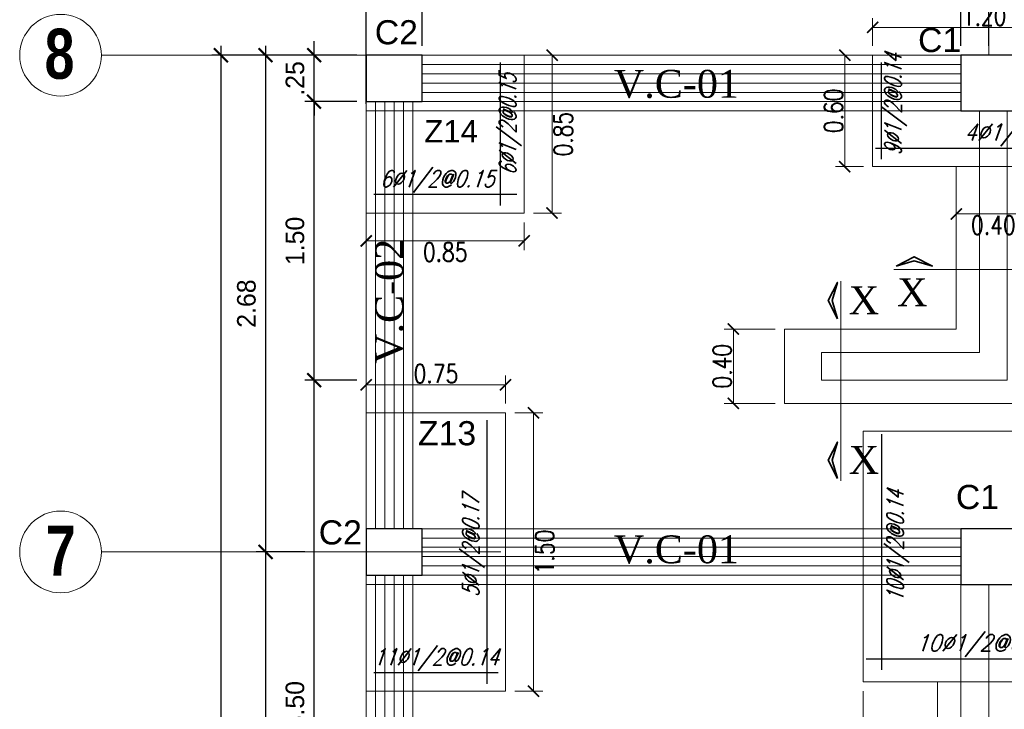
# Model space of a CAD drawing. Header units: metres. Extents: x -2 to 490, y -5 to 215.
# Tile 9 of 12: x -1.87 to 3.43, y 16.48 to 20.19. Entities that reach past the tile are written whole.
import ezdxf
from ezdxf.enums import TextEntityAlignment as Align

# ---------------------------------------------------------------- set-up
doc = ezdxf.new("R2010")
doc.units = ezdxf.units.M
for name, color, linetype, lineweight in [('COLUMNAS', 5, 'Continuous', 80), ('COTAS', 9, 'Continuous', 13), ('EJES', 251, 'Continuous', 20), ('LAYER2', 1, 'Continuous', 20)]:
    doc.layers.add(name, color=color, linetype=linetype, lineweight=lineweight)
doc.layers.add('FIERRO', color=5, linetype='Continuous')
doc.layers.add('LAYER8', color=21, linetype='Continuous')
doc.layers.add('PLUMA 0.8', color=7, linetype='Continuous', lineweight=80, true_color=0x2e2e2e)
doc.layers.add('VIGAS DE CIMENTACION', color=6, linetype='Continuous', lineweight=30, true_color=0xff00ff)
doc.styles.add('DUTCHBI', font='dutchbi.ttf')
doc.styles.add('joe1', font='impact.ttf')
doc.styles.add('SANSSERIFBOLD', font='arial.ttf')
doc.styles.add('STYLE1', font='arial.ttf')
doc.styles.add('STYLE5', font='romans.shx', dxfattribs={"width": 0.8})
doc.styles.add('TEXTOCENT', font='GOTHIC.TTF')
doc.styles.add('ZOILA', font='arial.ttf', dxfattribs={"oblique": 0.01})
doc.dimstyles.new('dimlosa', dxfattribs={"dimtxt": 0.04, "dimasz": 0.01, "dimexe": 0.01, "dimexo": 0.01, "dimgap": 0.01, "dimtad": 2, "dimzin": 3, "dimdsep": 46, "dimtxsty": 'STYLE1', "dimblk": 'DOT', "dimcen": 0.15, "dimclrd": 1, "dimclre": 1, "dimclrt": 3, "dimadec": 0, "dimazin": 0, "dimtfac": 1, "dimtix": 1, "dimtmove": 2, "dimatfit": 3, "dimldrblk": 'ARCHTICK', "dimfxl": 0.11, "dimfxlon": 1, "dimlwd": 9, "dimlwe": 9, "dimarcsym": 0})
doc.dimstyles.new('PLANTA50', dxfattribs={"dimscale": 0.5, "dimtxt": 0.2, "dimasz": 0.15, "dimexe": 0.1, "dimexo": 0.1, "dimgap": 0.1, "dimtad": 2, "dimzin": 7, "dimdsep": 46, "dimtxsty": 'TEXTOCENT', "dimblk": 'ARCHTICK', "dimcen": 0.2, "dimdle": 0.1, "dimclrd": 8, "dimclre": 8, "dimclrt": 256, "dimaunit": 1, "dimadec": 0, "dimazin": 0, "dimtfac": 1, "dimtix": 1, "dimtmove": 2, "dimatfit": 3, "dimldrblk": 'ARCHTICK', "dimfxl": 1, "dimtolj": 1, "dimtzin": 0, "dimarcsym": 0})

# ---------------------------------------------------------------- blocks, each defined once
blk = doc.blocks.new('_ARCHTICK')
at = {"color": 0, "linetype": 'ByBlock', "const_width": 0.15}
blk.add_lwpolyline([(-0.5, -0.5), (0.5, 0.5)], dxfattribs=at)
blk = doc.blocks.new('*D263')
at = {"layer": 'COTAS', "color": 8, "lineweight": -2, "transparency": 16777216}
for p, q in [((3.3494, 20.05), (3.3494, 20.7033)), ((6, 20.05), (6, 20.7033)), ((6.05, 20.6533), (3.2994, 20.6533))]:
    blk.add_line(p, q, dxfattribs=at)
at = {"layer": 'Defpoints', "color": 0, "lineweight": 5, "transparency": 16777216}
for p in [(3.3494, 20.6533), (3.3494, 20), (6, 20)]:
    blk.add_point(p, dxfattribs=at)
at = {"layer": 'COTAS', "color": 8, "lineweight": -2, "transparency": 16777216, "xscale": 0.075, "yscale": 0.075, "zscale": 0.075, "rotation": 180}
blk.add_blockref('_ARCHTICK', (3.3494, 20.6533), dxfattribs=at)
at = {"layer": 'COTAS', "color": 8, "lineweight": -2, "transparency": 16777216, "xscale": 0.075, "yscale": 0.075, "zscale": 0.075}
blk.add_blockref('_ARCHTICK', (6, 20.6533), dxfattribs=at)
at = {"layer": 'COTAS', "transparency": 16777216, "insert": (4.6747, 20.7558), "char_height": 0.1, "attachment_point": 5, "style": 'TEXTOCENT'}
blk.add_mtext('\\A1;2.65', dxfattribs=at)
blk = doc.blocks.new('*D264')
at = {"layer": 'COTAS', "color": 8, "lineweight": -2, "transparency": 16777216}
for p, q in [((0, 19.7376), (0, 21.081)), ((6, 19.7376), (6, 21.081)), ((6.05, 21.031), (-0.05, 21.031))]:
    blk.add_line(p, q, dxfattribs=at)
at = {"layer": 'Defpoints', "color": 0, "lineweight": 5, "transparency": 16777216}
for p in [(0, 21.031), (0, 19.6876), (6, 19.6876)]:
    blk.add_point(p, dxfattribs=at)
at = {"layer": 'COTAS', "color": 8, "lineweight": -2, "transparency": 16777216, "xscale": 0.075, "yscale": 0.075, "zscale": 0.075, "rotation": 180}
blk.add_blockref('_ARCHTICK', (0, 21.031), dxfattribs=at)
at = {"layer": 'COTAS', "color": 8, "lineweight": -2, "transparency": 16777216, "xscale": 0.075, "yscale": 0.075, "zscale": 0.075}
blk.add_blockref('_ARCHTICK', (6, 21.031), dxfattribs=at)
at = {"layer": 'COTAS', "transparency": 16777216, "insert": (3, 21.1335), "char_height": 0.1, "attachment_point": 5, "style": 'TEXTOCENT'}
blk.add_mtext('\\A1;6.00', dxfattribs=at)
blk = doc.blocks.new('*D265')
at = {"layer": 'COTAS', "color": 8, "lineweight": -2, "transparency": 16777216}
for p, q in [((3.2, 20.05), (3.2, 20.3833)), ((3.4994, 20.05), (3.4994, 20.3833)), ((3.5494, 20.3333), (3.15, 20.3333))]:
    blk.add_line(p, q, dxfattribs=at)
at = {"layer": 'Defpoints', "color": 0, "lineweight": 5, "transparency": 16777216}
for p in [(3.2, 20.3333), (3.2, 20), (3.4994, 20)]:
    blk.add_point(p, dxfattribs=at)
at = {"layer": 'COTAS', "color": 8, "lineweight": -2, "transparency": 16777216, "xscale": 0.075, "yscale": 0.075, "zscale": 0.075, "rotation": 180}
blk.add_blockref('_ARCHTICK', (3.2, 20.3333), dxfattribs=at)
at = {"layer": 'COTAS', "color": 8, "lineweight": -2, "transparency": 16777216, "xscale": 0.075, "yscale": 0.075, "zscale": 0.075}
blk.add_blockref('_ARCHTICK', (3.4994, 20.3333), dxfattribs=at)
at = {"layer": 'COTAS', "transparency": 16777216, "insert": (3.3497, 20.4358), "char_height": 0.1, "attachment_point": 5, "style": 'TEXTOCENT'}
blk.add_mtext('\\A1;.30', dxfattribs=at)
blk = doc.blocks.new('*D266')
at = {"layer": 'COTAS', "color": 8, "lineweight": -2, "transparency": 16777216}
for p, q in [((0, 20.05), (0, 20.7033)), ((3.3494, 20.05), (3.3494, 20.7033)), ((3.3994, 20.6533), (-0.05, 20.6533))]:
    blk.add_line(p, q, dxfattribs=at)
at = {"layer": 'Defpoints', "color": 0, "lineweight": 5, "transparency": 16777216}
for p in [(0, 20.6533), (0, 20), (3.3494, 20)]:
    blk.add_point(p, dxfattribs=at)
at = {"layer": 'COTAS', "color": 8, "lineweight": -2, "transparency": 16777216, "xscale": 0.075, "yscale": 0.075, "zscale": 0.075, "rotation": 180}
blk.add_blockref('_ARCHTICK', (0, 20.6533), dxfattribs=at)
at = {"layer": 'COTAS', "color": 8, "lineweight": -2, "transparency": 16777216, "xscale": 0.075, "yscale": 0.075, "zscale": 0.075}
blk.add_blockref('_ARCHTICK', (3.3494, 20.6533), dxfattribs=at)
at = {"layer": 'COTAS', "transparency": 16777216, "insert": (1.6747, 20.7558), "char_height": 0.1, "attachment_point": 5, "style": 'TEXTOCENT'}
blk.add_mtext('\\A1;3.35', dxfattribs=at)
blk = doc.blocks.new('*D267')
at = {"layer": 'COTAS', "color": 8, "lineweight": -2, "transparency": 16777216}
for p, q in [((0, 20.05), (0, 20.3833)), ((0.3, 20.05), (0.3, 20.3833)), ((-0.05, 20.3333), (0.35, 20.3333))]:
    blk.add_line(p, q, dxfattribs=at)
at = {"layer": 'Defpoints', "color": 0, "lineweight": 5, "transparency": 16777216}
for p in [(0.3, 20.3333), (0, 20), (0.3, 20)]:
    blk.add_point(p, dxfattribs=at)
at = {"layer": 'COTAS', "color": 8, "lineweight": -2, "transparency": 16777216, "xscale": 0.075, "yscale": 0.075, "zscale": 0.075, "rotation": 180}
blk.add_blockref('_ARCHTICK', (0, 20.3333), dxfattribs=at)
at = {"layer": 'COTAS', "color": 8, "lineweight": -2, "transparency": 16777216, "xscale": 0.075, "yscale": 0.075, "zscale": 0.075}
blk.add_blockref('_ARCHTICK', (0.3, 20.3333), dxfattribs=at)
at = {"layer": 'COTAS', "transparency": 16777216, "insert": (0.15, 20.4358), "char_height": 0.1, "attachment_point": 5, "style": 'TEXTOCENT'}
blk.add_mtext('\\A1;.30', dxfattribs=at)
blk = doc.blocks.new('*D268')
at = {"layer": 'COTAS', "color": 8, "lineweight": -2, "transparency": 16777216}
for p, q in [((0.3, 20.05), (0.3, 20.3833)), ((3.2, 20.05), (3.2, 20.3833)), ((0.25, 20.3333), (3.25, 20.3333))]:
    blk.add_line(p, q, dxfattribs=at)
at = {"layer": 'Defpoints', "color": 0, "lineweight": 5, "transparency": 16777216}
for p in [(3.2, 20.3333), (0.3, 20), (3.2, 20)]:
    blk.add_point(p, dxfattribs=at)
at = {"layer": 'COTAS', "color": 8, "lineweight": -2, "transparency": 16777216, "xscale": 0.075, "yscale": 0.075, "zscale": 0.075, "rotation": 180}
blk.add_blockref('_ARCHTICK', (0.3, 20.3333), dxfattribs=at)
at = {"layer": 'COTAS', "color": 8, "lineweight": -2, "transparency": 16777216, "xscale": 0.075, "yscale": 0.075, "zscale": 0.075}
blk.add_blockref('_ARCHTICK', (3.2, 20.3333), dxfattribs=at)
at = {"layer": 'COTAS', "transparency": 16777216, "insert": (1.75, 20.4358), "char_height": 0.1, "attachment_point": 5, "style": 'TEXTOCENT'}
blk.add_mtext('\\A1;2.90', dxfattribs=at)
blk = doc.blocks.new('*D305')
at = {"layer": 'COTAS', "color": 8, "lineweight": -2, "transparency": 16777216}
for p, q in [((-0.7818, 20.05), (-0.7818, -0.05)), ((-0.05, 20), (-0.8318, 20)), ((-0.1, 0), (-0.8318, 0))]:
    blk.add_line(p, q, dxfattribs=at)
at = {"layer": 'Defpoints', "color": 0, "lineweight": 5, "transparency": 16777216}
for p in [(0, 20), (-0.7818, 0), (-0.05, 0)]:
    blk.add_point(p, dxfattribs=at)
at = {"layer": 'COTAS', "color": 8, "lineweight": -2, "transparency": 16777216, "xscale": 0.075, "yscale": 0.075, "zscale": 0.075}
for p, rotation in [((-0.7818, 20), 90), ((-0.7818, 0), 270)]:
    blk.add_blockref('_ARCHTICK', p, dxfattribs=dict(at, rotation=rotation))
at = {"layer": 'COTAS', "transparency": 16777216, "insert": (-0.8844, 10), "char_height": 0.1, "attachment_point": 5, "rotation": 90, "style": 'TEXTOCENT'}
blk.add_mtext('\\A1;20.00', dxfattribs=at)
blk = doc.blocks.new('*D316')
at = {"layer": 'COTAS', "color": 8, "lineweight": -2, "transparency": 16777216}
for p, q in [((-0.2808, 14.7), (-0.2808, 18.3)), ((-0.05, 18.25), (-0.3308, 18.25)), ((-0.05, 14.75), (-0.3308, 14.75))]:
    blk.add_line(p, q, dxfattribs=at)
at = {"layer": 'Defpoints', "color": 0, "lineweight": 5, "transparency": 16777216}
for p in [(-0.2808, 18.25), (0, 18.25), (0, 14.75)]:
    blk.add_point(p, dxfattribs=at)
at = {"layer": 'COTAS', "color": 8, "lineweight": -2, "transparency": 16777216, "xscale": 0.075, "yscale": 0.075, "zscale": 0.075}
for p, rotation in [((-0.2808, 18.25), 90), ((-0.2808, 14.75), 270)]:
    blk.add_blockref('_ARCHTICK', p, dxfattribs=dict(at, rotation=rotation))
at = {"layer": 'COTAS', "transparency": 16777216, "insert": (-0.3833, 16.5), "char_height": 0.1, "attachment_point": 5, "rotation": 90, "style": 'TEXTOCENT'}
blk.add_mtext('\\A1;3.50', dxfattribs=at)
blk = doc.blocks.new('*D317')
at = {"layer": 'COTAS', "color": 8, "lineweight": -2, "transparency": 16777216}
for p, q in [((-0.2808, 18.2), (-0.2808, 19.8)), ((-0.05, 19.75), (-0.3308, 19.75)), ((-0.05, 18.25), (-0.3308, 18.25))]:
    blk.add_line(p, q, dxfattribs=at)
at = {"layer": 'Defpoints', "color": 0, "lineweight": 5, "transparency": 16777216}
for p in [(-0.2808, 19.75), (0, 19.75), (0, 18.25)]:
    blk.add_point(p, dxfattribs=at)
at = {"layer": 'COTAS', "color": 8, "lineweight": -2, "transparency": 16777216, "xscale": 0.075, "yscale": 0.075, "zscale": 0.075}
for p, rotation in [((-0.2808, 19.75), 90), ((-0.2808, 18.25), 270)]:
    blk.add_blockref('_ARCHTICK', p, dxfattribs=dict(at, rotation=rotation))
at = {"layer": 'COTAS', "transparency": 16777216, "insert": (-0.3833, 19), "char_height": 0.1, "attachment_point": 5, "rotation": 90, "style": 'TEXTOCENT'}
blk.add_mtext('\\A1;1.50', dxfattribs=at)
blk = doc.blocks.new('*D318')
at = {"layer": 'COTAS', "color": 8, "lineweight": -2, "transparency": 16777216}
for p, q in [((-0.2808, 20), (-0.2808, 20.075)), ((-0.05, 20), (-0.3308, 20)), ((-0.2808, 19.75), (-0.2808, 20)), ((-0.05, 19.75), (-0.3308, 19.75)), ((-0.2808, 19.75), (-0.2808, 19.675))]:
    blk.add_line(p, q, dxfattribs=at)
at = {"layer": 'Defpoints', "color": 0, "lineweight": 5, "transparency": 16777216}
for p in [(-0.2808, 20), (0, 20), (0, 19.75)]:
    blk.add_point(p, dxfattribs=at)
at = {"layer": 'COTAS', "color": 8, "lineweight": -2, "transparency": 16777216, "xscale": 0.075, "yscale": 0.075, "zscale": 0.075}
for p, rotation in [((-0.2808, 20), 270), ((-0.2808, 19.75), 90)]:
    blk.add_blockref('_ARCHTICK', p, dxfattribs=dict(at, rotation=rotation))
at = {"layer": 'COTAS', "transparency": 16777216, "insert": (-0.3833, 19.875), "char_height": 0.1, "attachment_point": 5, "rotation": 90, "style": 'TEXTOCENT'}
blk.add_mtext('\\A1;.25', dxfattribs=at)
blk = doc.blocks.new('*D322')
at = {"layer": 'COTAS', "color": 8, "lineweight": -2, "transparency": 16777216}
for p, q in [((-0.5421, 17.375), (-0.5421, 14.575)), ((-0.3308, 17.325), (-0.5921, 17.325)), ((-0.3308, 14.625), (-0.5921, 14.625))]:
    blk.add_line(p, q, dxfattribs=at)
at = {"layer": 'Defpoints', "color": 0, "lineweight": 5, "transparency": 16777216}
for p in [(-0.2808, 17.325), (-0.5421, 14.625), (-0.2808, 14.625)]:
    blk.add_point(p, dxfattribs=at)
at = {"layer": 'COTAS', "color": 8, "lineweight": -2, "transparency": 16777216, "xscale": 0.075, "yscale": 0.075, "zscale": 0.075}
for p, rotation in [((-0.5421, 17.325), 90), ((-0.5421, 14.625), 270)]:
    blk.add_blockref('_ARCHTICK', p, dxfattribs=dict(at, rotation=rotation))
at = {"layer": 'COTAS', "transparency": 16777216, "insert": (-0.6446, 15.975), "char_height": 0.1, "attachment_point": 5, "rotation": 90, "style": 'TEXTOCENT'}
blk.add_mtext('\\A1;2.70', dxfattribs=at)
blk = doc.blocks.new('*D323')
at = {"layer": 'COTAS', "color": 8, "lineweight": -2, "transparency": 16777216}
for p, q in [((-0.5421, 20.05), (-0.5421, 17.275)), ((-0.3308, 20), (-0.5921, 20)), ((-0.3308, 17.325), (-0.5921, 17.325))]:
    blk.add_line(p, q, dxfattribs=at)
at = {"layer": 'Defpoints', "color": 0, "lineweight": 5, "transparency": 16777216}
for p in [(-0.2808, 20), (-0.5421, 17.325), (-0.2808, 17.325)]:
    blk.add_point(p, dxfattribs=at)
at = {"layer": 'COTAS', "color": 8, "lineweight": -2, "transparency": 16777216, "xscale": 0.075, "yscale": 0.075, "zscale": 0.075}
for p, rotation in [((-0.5421, 20), 90), ((-0.5421, 17.325), 270)]:
    blk.add_blockref('_ARCHTICK', p, dxfattribs=dict(at, rotation=rotation))
at = {"layer": 'COTAS', "transparency": 16777216, "insert": (-0.6446, 18.6625), "char_height": 0.1, "attachment_point": 5, "rotation": 90, "style": 'TEXTOCENT'}
blk.add_mtext('\\A1;2.68', dxfattribs=at)
blk = doc.blocks.new('*D359')
at = {"layer": 'Defpoints', "color": 0, "linetype": 'Continuous', "lineweight": 5, "transparency": 16777216}
for p in [(0.75, 18.225), (0, 18.075), (0.75, 18.075)]:
    blk.add_point(p, dxfattribs=at)
at = {"layer": 'VIGAS DE CIMENTACION', "color": 1, "linetype": 'Continuous', "lineweight": 5, "transparency": 16777216}
for p, q in [((0, 18.125), (0, 18.275)), ((0.75, 18.125), (0.75, 18.275)), ((0, 18.225), (0.75, 18.225))]:
    blk.add_line(p, q, dxfattribs=at)
at = {"layer": 'VIGAS DE CIMENTACION', "color": 1, "linetype": 'Continuous', "lineweight": 5, "transparency": 16777216, "xscale": 0.06, "yscale": 0.06, "zscale": 0.06, "rotation": 180}
blk.add_blockref('_ARCHTICK', (0, 18.225), dxfattribs=at)
at = {"layer": 'VIGAS DE CIMENTACION', "color": 1, "linetype": 'Continuous', "lineweight": 5, "transparency": 16777216, "xscale": 0.06, "yscale": 0.06, "zscale": 0.06}
blk.add_blockref('_ARCHTICK', (0.75, 18.225), dxfattribs=at)
at = {"layer": 'VIGAS DE CIMENTACION', "color": 3, "linetype": 'Continuous', "lineweight": 5, "transparency": 16777216, "insert": (0.375, 18.285), "char_height": 0.1, "attachment_point": 5, "style": 'STYLE5'}
blk.add_mtext('0.75', dxfattribs=at)
blk = doc.blocks.new('*D360')
at = {"layer": 'Defpoints', "color": 0, "linetype": 'Continuous', "lineweight": 5, "transparency": 16777216}
for p in [(0.75, 18.075), (0.75, 16.575), (0.9, 16.575)]:
    blk.add_point(p, dxfattribs=at)
at = {"layer": 'VIGAS DE CIMENTACION', "color": 1, "linetype": 'Continuous', "lineweight": 5, "transparency": 16777216}
for p, q in [((0.8, 18.075), (0.95, 18.075)), ((0.9, 18.075), (0.9, 16.575)), ((0.8, 16.575), (0.95, 16.575))]:
    blk.add_line(p, q, dxfattribs=at)
at = {"layer": 'VIGAS DE CIMENTACION', "color": 1, "linetype": 'Continuous', "lineweight": 5, "transparency": 16777216, "xscale": 0.06, "yscale": 0.06, "zscale": 0.06}
for p, rotation in [((0.9, 18.075), 90), ((0.9, 16.575), 270)]:
    blk.add_blockref('_ARCHTICK', p, dxfattribs=dict(at, rotation=rotation))
at = {"layer": 'VIGAS DE CIMENTACION', "color": 3, "linetype": 'Continuous', "lineweight": 5, "transparency": 16777216, "insert": (0.96, 17.325), "char_height": 0.1, "attachment_point": 5, "rotation": 90, "style": 'STYLE5'}
blk.add_mtext('1.50', dxfattribs=at)
blk = doc.blocks.new('*D361')
at = {"layer": 'Defpoints', "color": 0, "linetype": 'Continuous', "lineweight": 5, "transparency": 16777216}
for p in [(2.725, 20.15), (2.725, 20), (3.925, 20)]:
    blk.add_point(p, dxfattribs=at)
at = {"layer": 'VIGAS DE CIMENTACION', "color": 1, "linetype": 'Continuous', "lineweight": 5, "transparency": 16777216}
for p, q in [((2.725, 20.05), (2.725, 20.2)), ((3.925, 20.05), (3.925, 20.2)), ((3.925, 20.15), (2.725, 20.15))]:
    blk.add_line(p, q, dxfattribs=at)
at = {"layer": 'VIGAS DE CIMENTACION', "color": 1, "linetype": 'Continuous', "lineweight": 5, "transparency": 16777216, "xscale": 0.06, "yscale": 0.06, "zscale": 0.06, "rotation": 180}
blk.add_blockref('_ARCHTICK', (2.725, 20.15), dxfattribs=at)
at = {"layer": 'VIGAS DE CIMENTACION', "color": 1, "linetype": 'Continuous', "lineweight": 5, "transparency": 16777216, "xscale": 0.06, "yscale": 0.06, "zscale": 0.06}
blk.add_blockref('_ARCHTICK', (3.925, 20.15), dxfattribs=at)
at = {"layer": 'VIGAS DE CIMENTACION', "color": 3, "linetype": 'Continuous', "lineweight": 5, "transparency": 16777216, "insert": (3.325, 20.21), "char_height": 0.1, "attachment_point": 5, "style": 'STYLE5'}
blk.add_mtext('1.20', dxfattribs=at)
blk = doc.blocks.new('*D362')
at = {"layer": 'Defpoints', "color": 0, "linetype": 'Continuous', "lineweight": 5, "transparency": 16777216}
for p in [(2.725, 20), (2.575, 19.4), (2.725, 19.4)]:
    blk.add_point(p, dxfattribs=at)
at = {"layer": 'VIGAS DE CIMENTACION', "color": 1, "linetype": 'Continuous', "lineweight": 5, "transparency": 16777216}
for p, q in [((2.675, 20), (2.525, 20)), ((2.575, 20), (2.575, 19.4)), ((2.675, 19.4), (2.525, 19.4))]:
    blk.add_line(p, q, dxfattribs=at)
at = {"layer": 'VIGAS DE CIMENTACION', "color": 1, "linetype": 'Continuous', "lineweight": 5, "transparency": 16777216, "xscale": 0.06, "yscale": 0.06, "zscale": 0.06}
for p, rotation in [((2.575, 20), 90), ((2.575, 19.4), 270)]:
    blk.add_blockref('_ARCHTICK', p, dxfattribs=dict(at, rotation=rotation))
at = {"layer": 'VIGAS DE CIMENTACION', "color": 3, "linetype": 'Continuous', "lineweight": 5, "transparency": 16777216, "insert": (2.515, 19.7), "char_height": 0.1, "attachment_point": 5, "rotation": 90, "style": 'STYLE5'}
blk.add_mtext('0.60', dxfattribs=at)
blk = doc.blocks.new('*D363')
at = {"layer": 'Defpoints', "color": 0, "linetype": 'Continuous', "lineweight": 5, "transparency": 16777216}
for p in [(0, 19.15), (0.85, 19.15), (0, 19)]:
    blk.add_point(p, dxfattribs=at)
at = {"layer": 'VIGAS DE CIMENTACION', "color": 1, "linetype": 'Continuous', "lineweight": 5, "transparency": 16777216}
for p, q in [((0, 19.1), (0, 18.95)), ((0.85, 19.1), (0.85, 18.95)), ((0.85, 19), (0, 19))]:
    blk.add_line(p, q, dxfattribs=at)
at = {"layer": 'VIGAS DE CIMENTACION', "color": 1, "linetype": 'Continuous', "lineweight": 5, "transparency": 16777216, "xscale": 0.06, "yscale": 0.06, "zscale": 0.06, "rotation": 180}
blk.add_blockref('_ARCHTICK', (0, 19), dxfattribs=at)
at = {"layer": 'VIGAS DE CIMENTACION', "color": 1, "linetype": 'Continuous', "lineweight": 5, "transparency": 16777216, "xscale": 0.06, "yscale": 0.06, "zscale": 0.06}
blk.add_blockref('_ARCHTICK', (0.85, 19), dxfattribs=at)
at = {"layer": 'VIGAS DE CIMENTACION', "color": 3, "linetype": 'Continuous', "lineweight": 5, "transparency": 16777216, "insert": (0.425, 18.94), "char_height": 0.1, "attachment_point": 5, "style": 'STYLE5'}
blk.add_mtext('0.85', dxfattribs=at)
blk = doc.blocks.new('*D364')
at = {"layer": 'Defpoints', "color": 0, "linetype": 'Continuous', "lineweight": 5, "transparency": 16777216}
for p in [(0.85, 20), (0.85, 19.15), (1, 19.15)]:
    blk.add_point(p, dxfattribs=at)
at = {"layer": 'VIGAS DE CIMENTACION', "color": 1, "linetype": 'Continuous', "lineweight": 5, "transparency": 16777216}
for p, q in [((0.9, 20), (1.05, 20)), ((1, 20), (1, 19.15)), ((0.9, 19.15), (1.05, 19.15))]:
    blk.add_line(p, q, dxfattribs=at)
at = {"layer": 'VIGAS DE CIMENTACION', "color": 1, "linetype": 'Continuous', "lineweight": 5, "transparency": 16777216, "xscale": 0.06, "yscale": 0.06, "zscale": 0.06}
for p, rotation in [((1, 20), 90), ((1, 19.15), 270)]:
    blk.add_blockref('_ARCHTICK', p, dxfattribs=dict(at, rotation=rotation))
at = {"layer": 'VIGAS DE CIMENTACION', "color": 3, "linetype": 'Continuous', "lineweight": 5, "transparency": 16777216, "insert": (1.06, 19.575), "char_height": 0.1, "attachment_point": 5, "rotation": 90, "style": 'STYLE5'}
blk.add_mtext('0.85', dxfattribs=at)
blk = doc.blocks.new('*D372')
at = {"layer": 'Defpoints', "color": 0, "linetype": 'Continuous', "lineweight": 5, "transparency": 16777216}
for p in [(2.25, 18.525), (1.9754, 18.125), (2.25, 18.125)]:
    blk.add_point(p, dxfattribs=at)
at = {"layer": 'VIGAS DE CIMENTACION', "color": 1, "linetype": 'Continuous', "lineweight": 5, "transparency": 16777216}
for p, q in [((2.2, 18.525), (1.9254, 18.525)), ((1.9754, 18.525), (1.9754, 18.125)), ((2.2, 18.125), (1.9254, 18.125))]:
    blk.add_line(p, q, dxfattribs=at)
at = {"layer": 'VIGAS DE CIMENTACION', "color": 1, "linetype": 'Continuous', "lineweight": 5, "transparency": 16777216, "xscale": 0.06, "yscale": 0.06, "zscale": 0.06}
for p, rotation in [((1.9754, 18.525), 90), ((1.9754, 18.125), 270)]:
    blk.add_blockref('_ARCHTICK', p, dxfattribs=dict(at, rotation=rotation))
at = {"layer": 'VIGAS DE CIMENTACION', "color": 3, "linetype": 'Continuous', "lineweight": 5, "transparency": 16777216, "insert": (1.9154, 18.325), "char_height": 0.1, "attachment_point": 5, "rotation": 90, "style": 'STYLE5'}
blk.add_mtext('0.40', dxfattribs=at)
blk = doc.blocks.new('*D373')
at = {"layer": 'Defpoints', "color": 0, "linetype": 'Continuous', "lineweight": 5, "transparency": 16777216}
for p in [(3.1747, 19.4), (3.5747, 19.4), (3.5747, 19.145)]:
    blk.add_point(p, dxfattribs=at)
at = {"layer": 'VIGAS DE CIMENTACION', "color": 1, "linetype": 'Continuous', "lineweight": 5, "transparency": 16777216}
for p, q in [((3.1747, 19.35), (3.1747, 19.095)), ((3.5747, 19.35), (3.5747, 19.095)), ((3.1747, 19.145), (3.5747, 19.145))]:
    blk.add_line(p, q, dxfattribs=at)
at = {"layer": 'VIGAS DE CIMENTACION', "color": 1, "linetype": 'Continuous', "lineweight": 5, "transparency": 16777216, "xscale": 0.06, "yscale": 0.06, "zscale": 0.06, "rotation": 180}
blk.add_blockref('_ARCHTICK', (3.1747, 19.145), dxfattribs=at)
at = {"layer": 'VIGAS DE CIMENTACION', "color": 1, "linetype": 'Continuous', "lineweight": 5, "transparency": 16777216, "xscale": 0.06, "yscale": 0.06, "zscale": 0.06}
blk.add_blockref('_ARCHTICK', (3.5747, 19.145), dxfattribs=at)
at = {"layer": 'VIGAS DE CIMENTACION', "color": 3, "linetype": 'Continuous', "lineweight": 5, "transparency": 16777216, "insert": (3.3747, 19.085), "char_height": 0.1, "attachment_point": 5, "style": 'STYLE5'}
blk.add_mtext('0.40', dxfattribs=at)
blk = doc.blocks.new('*D385')
at = {"layer": 'Defpoints', "color": 0, "linetype": 'Continuous', "lineweight": 5, "transparency": 16777216}
for p in [(2.6744, 16.625), (4.0244, 16.625), (2.6744, 16.3425)]:
    blk.add_point(p, dxfattribs=at)
at = {"layer": 'VIGAS DE CIMENTACION', "color": 1, "linetype": 'Continuous', "lineweight": 5, "transparency": 16777216}
for p, q in [((2.6744, 16.575), (2.6744, 16.2925)), ((4.0244, 16.575), (4.0244, 16.2925)), ((4.0244, 16.3425), (2.6744, 16.3425))]:
    blk.add_line(p, q, dxfattribs=at)
at = {"layer": 'VIGAS DE CIMENTACION', "color": 1, "linetype": 'Continuous', "lineweight": 5, "transparency": 16777216, "xscale": 0.06, "yscale": 0.06, "zscale": 0.06, "rotation": 180}
blk.add_blockref('_ARCHTICK', (2.6744, 16.3425), dxfattribs=at)
at = {"layer": 'VIGAS DE CIMENTACION', "color": 1, "linetype": 'Continuous', "lineweight": 5, "transparency": 16777216, "xscale": 0.06, "yscale": 0.06, "zscale": 0.06}
blk.add_blockref('_ARCHTICK', (4.0244, 16.3425), dxfattribs=at)
at = {"layer": 'VIGAS DE CIMENTACION', "color": 3, "linetype": 'Continuous', "lineweight": 5, "transparency": 16777216, "insert": (3.3494, 16.2825), "char_height": 0.1, "attachment_point": 5, "style": 'STYLE5'}
blk.add_mtext('1.35', dxfattribs=at)

msp = doc.modelspace()

# ---------------------------------------------------------------- linework, layer by layer
at = {"layer": 'COLUMNAS', "color": 160, "linetype": 'Continuous', "lineweight": 30}
for points in [[(0.3, 20), (0, 20), (0, 19.75), (0.3, 19.75)], [(3.4994, 20), (3.1994, 20), (3.1994, 19.7), (3.4994, 19.7)], [(0.3, 17.45), (0, 17.45), (0, 17.2), (0.3, 17.2)], [(3.4994, 17.45), (3.1994, 17.45), (3.1994, 17.15), (3.4994, 17.15)]]:
    msp.add_lwpolyline(points, close=True, dxfattribs=at)
at = {"layer": 'COTAS', "lineweight": 35}
for points in [[(2.8516, 18.8644), (2.9491, 18.9148), (3.0467, 18.8644), (2.9491, 18.8931), (2.8516, 18.8644)], [(2.5355, 18.5811), (2.4851, 18.6787), (2.5355, 18.7763), (2.5068, 18.6787), (2.5355, 18.5811)], [(2.5355, 17.7214), (2.4851, 17.819), (2.5355, 17.9166), (2.5068, 17.819), (2.5355, 17.7214)]]:
    msp.add_lwpolyline(points, dxfattribs=at)
at = {"layer": 'EJES', "color": 152, "linetype": 'Continuous', "lineweight": 5}
for p, q in [((0, 19.1349), (0, 21.2849)), ((0.725, 20), (-1.425, 20)), ((0.725, 17.325), (-1.425, 17.325))]:
    msp.add_line(p, q, dxfattribs=at)
at = {"layer": 'EJES', "color": 152, "linetype": 'Continuous', "lineweight": 5, "ltscale": 0.01}
msp.add_line((3.3494, 20), (3.3494, 21.2849), dxfattribs=at)
at = {"layer": 'EJES', "color": 152, "linetype": 'Continuous', "lineweight": 5}
for centre in [(-1.645, 20), (-1.645, 17.325)]:
    msp.add_circle(centre, 0.22, dxfattribs=at)
at = {"layer": 'FIERRO', "color": 156}
for p, q in [((0.7215, 19.19), (0.7215, 19.96)), ((2.7722, 19.44), (2.7722, 19.96)), ((2.7401, 19.5), (3.885, 19.5)), ((0.81, 19.25), (0.04, 19.25)), ((0.65, 16.615), (0.65, 18.035)), ((2.7744, 16.69), (2.7744, 17.96)), ((2.69, 16.75), (3.96, 16.75)), ((0.71, 16.675), (0.04, 16.675))]:
    msp.add_line(p, q, dxfattribs=at)
at = {"layer": 'PLUMA 0.8', "color": 4, "lineweight": 18}
for p, q in [((3.1747, 19.4), (3.1747, 18.525)), ((2.25, 18.525), (2.25, 18.125)), ((2.25, 18.525), (3.1747, 18.525)), ((2.25, 18.125), (3.5747, 18.125)), ((3.0744, 16.625), (3.0744, 15.3))]:
    msp.add_line(p, q, dxfattribs=at)
for points in [[(0, 20), (0.85, 20), (0.85, 19.15), (0, 19.15), (0, 20)], [(3.925, 20), (2.725, 20), (2.725, 19.4), (3.925, 19.4), (3.925, 20)], [(0, 18.075), (0.75, 18.075), (0.75, 16.575), (0, 16.575), (0, 18.075)], [(4.0244, 17.975), (2.6744, 17.975), (2.6744, 16.625), (4.0244, 16.625), (4.0244, 17.975)]]:
    msp.add_lwpolyline(points, dxfattribs=at)
at = {"layer": 'VIGAS DE CIMENTACION', "color": 1, "linetype": 'Continuous', "lineweight": 5}
for p, q in [((3.1994, 19.95), (0.3, 19.95)), ((3.1994, 19.9), (0.3, 19.9)), ((3.1994, 19.8), (0.3, 19.8)), ((3.1994, 19.75), (0.3, 19.75)), ((3.1994, 19.7), (0, 19.7)), ((2.8383, 18.8466), (3.9126, 18.8466)), ((2.5533, 17.7082), (2.5533, 18.7825)), ((3.1994, 17.45), (0.3, 17.45)), ((3.1994, 17.4), (0.3, 17.4)), ((3.1994, 17.35), (0.3, 17.35)), ((3.1994, 17.3), (0.3, 17.3)), ((3.1994, 17.25), (0.3, 17.25)), ((3.1994, 17.2), (0.3, 17.2)), ((3.1994, 17.15), (0, 17.15))]:
    msp.add_line(p, q, dxfattribs=at)
at = {"layer": 'VIGAS DE CIMENTACION', "color": 9, "linetype": 'Continuous', "lineweight": 18}
for points in [[(6, 20), (0, 20), (0, 0)], [(3.1994, 19.85), (0.3, 19.85)], [(0.15, 19.75), (0.15, 17.45)], [(3.3, 19.7), (3.3, 18.4), (2.45, 18.4), (2.45, 18.25), (3.4494, 18.25), (3.4494, 19.7)], [(0.15, 17.2), (0.15, 14.75)], [(3.1994, 17.2), (3.1994, 15.5491), (3.3494, 15.5491), (3.3494, 17.15)]]:
    msp.add_lwpolyline(points, dxfattribs=at)
at = {"layer": 'VIGAS DE CIMENTACION', "color": 1, "linetype": 'Continuous', "lineweight": 5}
for points in [[(3.1994, 19.95), (0.3, 19.95)], [(3.1994, 19.9), (0.3, 19.9)], [(0.05, 19.75), (0.05, 17.45)], [(0.1, 19.75), (0.1, 17.45)], [(0.2, 19.75), (0.2, 17.45)], [(0.25, 19.75), (0.25, 17.45)], [(0.05, 17.2), (0.05, 14.75)], [(0.1, 17.2), (0.1, 14.75)], [(0.2, 17.2), (0.2, 14.75)], [(0.25, 17.2), (0.25, 14.75)]]:
    msp.add_lwpolyline(points, dxfattribs=at)

# ---------------------------------------------------------------- texts
at = {"layer": 'EJES', "style": 'joe1'}
for s, p in [('8', (-1.731, 19.873)), ('7', (-1.7246, 17.198))]:
    msp.add_text(s, height=0.2695, rotation=359.9993, dxfattribs=at).set_placement(p)
at = {"layer": 'LAYER2', "color": 7, "linetype": 'Continuous', "style": 'DUTCHBI'}
for s, p in [('V.C-01 ', (1.3325, 19.7708)), ('X', (2.8568, 18.6486)), ('X', (2.5964, 18.6054)), ('X', (2.5964, 17.7457)), ('V.C-01 ', (1.3325, 17.2643))]:
    msp.add_text(s, height=0.15, dxfattribs=at).set_placement(p)
msp.add_text('V.C-02 ', height=0.15, rotation=90, dxfattribs=at).set_placement((0.1985, 18.3379))
at = {"layer": 'LAYER8', "color": 1, "style": 'SANSSERIFBOLD'}
for s, height, p in [('Z14', 0.12, (0.312, 19.5302)), ('Z13', 0.13, (0.2785, 17.8995))]:
    msp.add_text(s, height=height, dxfattribs=at).set_placement(p)
at = {"layer": 'PLUMA 0.8', "color": 4, "linetype": 'Continuous', "lineweight": 25, "style": 'ZOILA', "oblique": 0.01}
for s, p in [('C2', (0.162, 20.0586)), ('C1', (3.0855, 20.0168)), ('C1', (3.2892, 17.5562)), ('C2', (-0.1397, 17.3654))]:
    msp.add_text(s, height=0.13, dxfattribs=at).set_placement(p, align=Align.CENTER)
at = {"layer": 'PLUMA 0.8', "color": 8, "linetype": 'Continuous', "lineweight": 5, "style": 'STYLE5', "oblique": 21, "width": 0.71}
for s, p in [('9Ø1/2@0.14', (2.8797, 19.7335)), ('6Ø1/2@0.15', (0.8059, 19.6258)), ('5Ø1/2@0.17', (0.6071, 17.355)), ('10Ø1/2@0.14', (2.8915, 17.355))]:
    msp.add_text(s, height=0.09, rotation=90, dxfattribs=at).set_placement(p, align=Align.CENTER)
at = {"layer": 'PLUMA 0.8', "color": 8, "linetype": 'Continuous', "lineweight": 5, "style": 'STYLE5', "oblique": 19}
for s, width, p in [('4Ø1/2@0.17', 0.87, (3.5512, 19.54)), ('6Ø1/2@0.15', 0.8, (0.381, 19.29)), ('10Ø1/2@0.14', 0.87, (3.325, 16.79)), ('11Ø1/2@0.14', 0.8, (0.375, 16.715))]:
    msp.add_text(s, height=0.09, dxfattribs=dict(at, width=width)).set_placement(p, align=Align.CENTER)

# ---------------------------------------------------------------- dimensions: what is measured, and where the dimension line sits
at = {"layer": 'COTAS'}
for base, p1, p2, angle, picture, middle in [((0, 21.031), (6, 19.6876), (0, 19.6876), 180, '*D264', (3, 21.1335)), ((0, 20.6533), (3.3494, 20), (0, 20), 180, '*D266', (1.6747, 20.7558)), ((3.3494, 20.6533), (6, 20), (3.3494, 20), 180, '*D263', (4.6747, 20.7558)), ((3.2, 20.3333), (3.4994, 20), (3.2, 20), 180, '*D265', (3.3497, 20.4358)), ((-0.7818, 0), (0, 20), (-0.05, 0), 90, '*D305', (-0.8844, 10)), ((-0.5421197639, 17.3249999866), (-0.2807852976, 19.9999999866), (-0.2807852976, 17.3249999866), 90, '*D323', (-0.6446350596, 18.6624999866)), ((-0.2808, 20), (0, 19.75), (0, 20), 90, '*D318', (-0.3833, 19.875)), ((-0.2808, 19.75), (0, 18.25), (0, 19.75), 90, '*D317', (-0.3833, 19)), ((-0.2808, 18.25), (0, 14.75), (0, 18.25), 90, '*D316', (-0.3833, 16.5)), ((-0.5421, 14.625), (-0.2808, 17.325), (-0.2808, 14.625), 90, '*D322', (-0.6446, 15.975))]:
    dim = msp.add_linear_dim(base=base, p1=p1, p2=p2, angle=angle, dimstyle='PLANTA50', dxfattribs=at)
    dim.commit()
    dim.dimension.update_dxf_attribs({"geometry": picture, "text_midpoint": middle})
for base, p1, p2, picture, middle in [((0.3, 20.3333), (0, 20), (0.3, 20), '*D267', (0.15, 20.4358)), ((3.2, 20.3333), (0.3, 20), (3.2, 20), '*D268', (1.75, 20.4358))]:
    dim = msp.add_linear_dim(base=base, p1=p1, p2=p2, dimstyle='PLANTA50', dxfattribs=at)
    dim.commit()
    dim.dimension.update_dxf_attribs({"geometry": picture, "text_midpoint": middle})
at = {"layer": 'VIGAS DE CIMENTACION', "color": 1, "linetype": 'Continuous', "lineweight": 5}
for base, p1, p2, angle, picture, middle in [((2.725, 20.15), (3.925, 20), (2.725, 20), 180, '*D361', (3.325, 20.21)), ((1, 19.15), (0.85, 20), (0.85, 19.15), 90, '*D364', (1.06, 19.575)), ((2.575, 19.4), (2.725, 20), (2.725, 19.4), 90, '*D362', (2.515, 19.7)), ((3.5747, 19.145), (3.1747, 19.4), (3.5747, 19.4), 180, '*D373', (3.3747, 19.085)), ((0, 19), (0.85, 19.15), (0, 19.15), 180, '*D363', (0.425, 18.94)), ((1.9754, 18.125), (2.25, 18.525), (2.25, 18.125), 90, '*D372', (1.9154, 18.325)), ((0.75, 18.225), (0, 18.075), (0.75, 18.075), 180, '*D359', (0.375, 18.285)), ((0.9, 16.575), (0.75, 18.075), (0.75, 16.575), 90, '*D360', (0.96, 17.325)), ((2.6744, 16.3425), (4.0244, 16.625), (2.6744, 16.625), 180, '*D385', (3.3494, 16.2825))]:
    dim = msp.add_linear_dim(base=base, p1=p1, p2=p2, angle=angle, dimstyle='dimlosa', override={"dimtxt": 0.1, "dimasz": 0.06, "dimexe": 0.05, "dimexo": 0.05, "dimzin": 1, "dimtxsty": 'STYLE5', "dimblk": 'ARCHTICK', "dimadec": 2, "dimfxl": 0.05, "dimfxlon": 0, "dimlwd": 5, "dimlwe": 5}, dxfattribs=at)
    dim.commit()
    dim.dimension.update_dxf_attribs({"geometry": picture, "text_midpoint": middle})

doc.saveas('drawing.dxf')
